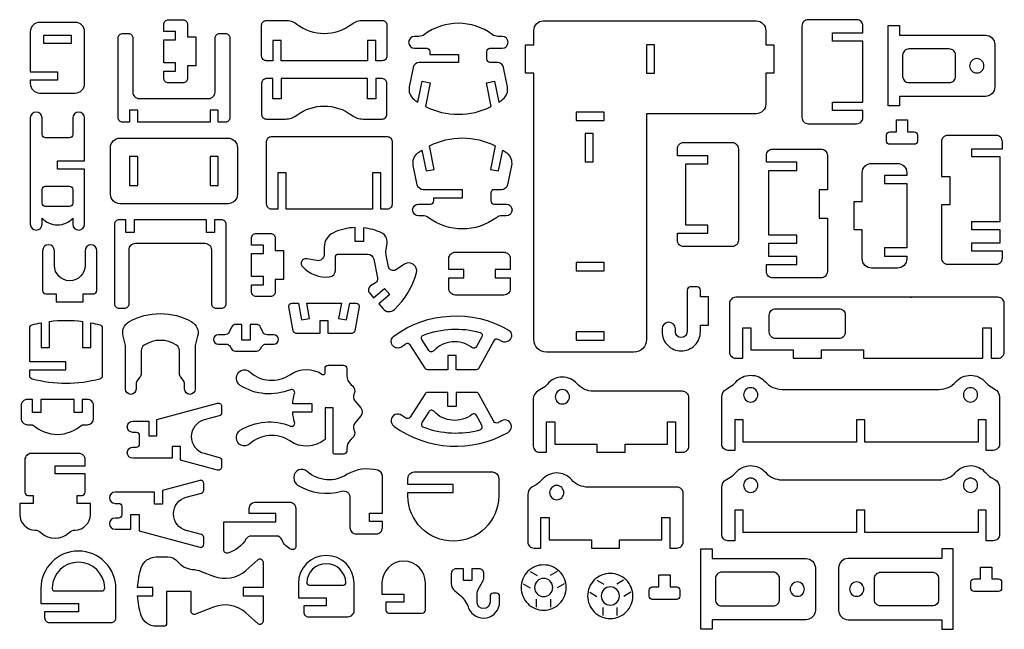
# Model space of a CAD drawing. Extents: x 541 to 904, y -282 to 172.
# Tile 1 of 2: x 542 to 903, y -282 to -58. Entities that reach past the tile are written whole.
import ezdxf

# ---------------------------------------------------------------- set-up
doc = ezdxf.new("R2010")
doc.units = 0
doc.header["$MEASUREMENT"] = 0
doc.layers.add('KONTUR', color=20, linetype='CONTINUOUS')

msp = doc.modelspace()

# ---------------------------------------------------------------- linework, layer by layer
at = {"layer": 'KONTUR'}
for points in [[(549.37, -85.31), (562.36, -85.31, 0.414214), (565.82, -81.85), (565.82, -62.87, 0.414214), (562.36, -59.41), (549.37, -59.41, 0.414214), (545.91, -62.87), (545.91, -77.59), (555.87, -77.59), (555.87, -80.59), (545.91, -80.59), (545.91, -81.85, 0.414214)], [(599.23, -74.25), (594.89, -74.25), (594.89, -65.79), (599.23, -65.79), (599.23, -62.79), (594.89, -62.79), (594.89, -60.2, -0.414214), (596.62, -58.47), (601.84, -58.47, -0.414214), (603.57, -60.2), (603.57, -64.68), (606.57, -64.68), (606.57, -75.37), (603.57, -75.37), (603.57, -79.85, -0.414214), (601.84, -81.58), (596.62, -81.58, -0.414214), (594.89, -79.85), (594.89, -77.25), (599.23, -77.25)], [(632.48, -58.67), (639.5, -58.67, -0.16263), (643.66, -60.06, 0.334097), (663.83, -60.06, -0.16263), (668, -58.67), (675.02, -58.67, -0.414214), (676.75, -60.4), (676.75, -71.75, -0.414214), (675.02, -73.48), (672.62, -73.48), (672.62, -66.08), (669.62, -66.08), (669.62, -73.48), (637.88, -73.48), (637.88, -66.08), (634.88, -66.08), (634.88, -73.48), (632.48, -73.48, -0.414214), (630.75, -71.75), (630.75, -60.4, -0.414214)], [(714.99, -90.26), (713.24, -81.61), (716.18, -81.01), (717.73, -88.67, 0.016944), (719.21, -87.61, 0.286808), (720.93, -83.03), (719.51, -75.99, 0.357001), (717.24, -74.14), (714.53, -74.14, -0.414214), (713.38, -72.99), (713.38, -70.02, -0.414214), (714.53, -68.87), (719.02, -68.87, 1), (719.02, -64.57), (717.46, -64.57, -0.161246), (715.39, -63.88, 0.331101), (690.46, -63.88, -0.161246), (688.4, -64.57), (686.84, -64.57, 1), (686.84, -68.87), (691.32, -68.87, -0.414214), (692.47, -70.02), (692.47, -71.14), (702.93, -71.14), (702.93, -74.14), (688.61, -74.14, 0.357001), (686.35, -75.99), (684.92, -83.03, 0.286808), (686.64, -87.61, 0.016944), (688.12, -88.67), (689.67, -81.01), (692.61, -81.61), (690.86, -90.26, 0.237707)], [(771.93, -175.75, -0.414214), (767.32, -180.36), (735.22, -180.36, -0.414214), (730.61, -175.75), (730.61, -78.07), (727.61, -78.07), (727.61, -67.7), (730.61, -67.7), (730.61, -62.34, -0.414214), (734.07, -58.88), (812.23, -58.88, -0.414214), (815.69, -62.34), (815.69, -67.7), (818.69, -67.7), (818.69, -78.07), (815.69, -78.07), (815.69, -89.44, -0.414214), (812.23, -92.9), (771.93, -92.9)], [(848.32, -88.72), (851.32, -88.72), (851.32, -66.29), (848.32, -66.29), (840.14, -66.29), (840.14, -63.29), (851.32, -63.29), (851.32, -60.74, 0.414214), (849.01, -58.43), (831.27, -58.43, 0.414214), (828.96, -60.74), (828.96, -94.27, 0.414214), (831.27, -96.58), (849.01, -96.58, 0.414214), (851.32, -94.27), (851.32, -91.72), (840.14, -91.72), (840.14, -88.72)], [(896.26, -86.54), (864.7, -86.54), (864.7, -90.06), (860.57, -90.06), (860.57, -60.58), (864.7, -60.58), (864.7, -64.1), (896.26, -64.1, -0.414214), (899.72, -67.56), (899.72, -83.07, -0.414214)], [(579.85, -95.99, -0.414214), (578.12, -94.26), (578.12, -65.23, -0.414214), (579.85, -63.49), (581.78, -63.49, -0.414214), (583.51, -65.23), (583.51, -85, 0.414214), (585.81, -87.31), (611.39, -87.31, 0.414214), (613.7, -85), (613.7, -65.23, -0.414214), (615.43, -63.49), (617.36, -63.49, -0.414214), (619.09, -65.23), (619.09, -94.26, -0.414214), (617.36, -95.99), (614.87, -95.99), (614.87, -91.65), (611.87, -91.65), (611.87, -95.99), (585.34, -95.99), (585.34, -91.65), (582.34, -91.65), (582.34, -95.99)], [(885.3, -79.21), (885.3, -71.43, 0.414214), (883, -69.13), (868.21, -69.13, 0.414214), (865.9, -71.43), (865.9, -79.21, 0.414214), (868.21, -81.51), (883, -81.51, 0.414214)], [(893.1, -72.7, 0.414214), (890.48, -75.32, 0.414214), (893.1, -77.94, 0.414214), (895.72, -75.32, 0.414214)], [(632.48, -94.86), (639.5, -94.86, 0.16263), (643.66, -93.47, -0.334097), (663.83, -93.47, 0.16263), (668, -94.86), (675.02, -94.86, 0.414214), (676.75, -93.13), (676.75, -81.78, 0.414214), (675.02, -80.05), (672.62, -80.05), (672.62, -87.46), (669.62, -87.46), (669.62, -80.05), (637.88, -80.05), (637.88, -87.46), (634.88, -87.46), (634.88, -80.05), (632.48, -80.05, 0.414214), (630.75, -81.78), (630.75, -93.13, 0.414214)], [(561.5, -94.46), (561.5, -100.56, -0.414214), (560.34, -101.71), (551.39, -101.71, -0.414214), (550.24, -100.56), (550.24, -94.46, 1), (545.91, -94.46), (545.91, -133.41, 1), (550.24, -133.41), (550.24, -131.25, 0.435619), (561.5, -131.25), (561.5, -133.41, 1), (565.82, -133.41), (565.82, -113.24), (555.87, -113.24), (555.87, -110.24), (565.82, -110.24), (565.82, -94.46, 1)], [(861.19, -99.52), (863.6, -99.52), (863.6, -95.13), (867.73, -95.13), (867.73, -99.52), (870.14, -99.52, -0.414214), (871.3, -100.68), (871.3, -102.96, -0.414214), (870.14, -104.12), (861.19, -104.12, -0.414214), (860.04, -102.96), (860.04, -100.68, -0.414214)], [(891.33, -135.44), (891.33, -132.44), (901.66, -132.44), (901.66, -108.73), (896.51, -108.73), (891.33, -108.73), (891.33, -105.73), (902.51, -105.73), (902.51, -103.18, 0.414214), (900.2, -100.88), (882.46, -100.88, 0.414214), (880.16, -103.18), (880.16, -115.9), (883.16, -115.9), (883.16, -126.26), (880.16, -126.26), (880.16, -145.82, 0.414214), (882.46, -148.12), (900.2, -148.12, 0.414214), (902.51, -145.82), (902.51, -143.27), (891.33, -143.27), (891.33, -140.27), (896.51, -140.27), (901.66, -140.27), (901.66, -135.44)], [(575.32, -105.33, -0.414214), (578.78, -101.86), (618.43, -101.86, -0.414214), (621.89, -105.33), (621.89, -122.43, -0.414214), (618.43, -125.89), (578.78, -125.89, -0.414214), (575.32, -122.43)], [(636.73, -114.58), (636.73, -127.88), (634.34, -127.88, -0.414214), (632.61, -126.15), (632.61, -103.02, -0.414214), (634.34, -101.29), (676.87, -101.29, -0.414214), (678.6, -103.02), (678.6, -126.15, -0.414214), (676.87, -127.88), (674.48, -127.88), (674.48, -114.58), (671.48, -114.58), (671.48, -127.88), (639.73, -127.88), (639.73, -114.58)], [(716.46, -104.66), (714.71, -113.31), (717.65, -113.9), (719.2, -106.25, -0.016944), (720.68, -107.3, -0.286808), (722.4, -111.88), (720.97, -118.92, -0.357001), (718.71, -120.77), (716, -120.77, 0.414214), (714.85, -121.93), (714.85, -124.89, 0.414214), (716, -126.05), (720.48, -126.05, -1), (720.48, -130.35), (718.92, -130.35, 0.161246), (716.86, -131.03, -0.331101), (691.93, -131.03, 0.161246), (689.86, -130.35), (688.3, -130.35, -1), (688.3, -126.05), (692.79, -126.05, 0.414214), (693.94, -124.89), (693.94, -123.77), (704.39, -123.77), (704.39, -120.77), (690.08, -120.77, -0.357001), (687.81, -118.92), (686.39, -111.88, -0.286808), (688.11, -107.3, -0.016944), (689.59, -106.25), (691.14, -113.9), (694.08, -113.31), (692.33, -104.66, -0.237707)], [(789.31, -133.75), (786.31, -133.75), (786.31, -111.32), (789.31, -111.32), (794.48, -111.32), (794.48, -108.32), (783.31, -108.32), (783.31, -105.77, -0.414214), (785.61, -103.46), (803.35, -103.46, -0.414214), (805.66, -105.77), (805.66, -139.3, -0.414214), (803.35, -141.61), (785.61, -141.61, -0.414214), (783.31, -139.3), (783.31, -136.75), (794.48, -136.75), (794.48, -133.75)], [(827.1, -140.41), (827.1, -137.41), (816.78, -137.41), (816.78, -113.71), (821.92, -113.71), (827.1, -113.71), (827.1, -110.71), (815.92, -110.71), (815.92, -108.16, -0.414214), (818.23, -105.85), (835.97, -105.85, -0.414214), (838.28, -108.16), (838.28, -120.87), (835.28, -120.87), (835.28, -131.24), (838.28, -131.24), (838.28, -150.79, -0.414214), (835.97, -153.1), (818.23, -153.1, -0.414214), (815.92, -150.79), (815.92, -148.24), (827.1, -148.24), (827.1, -145.24), (821.92, -145.24), (816.78, -145.24), (816.78, -140.41)], [(851.06, -114.58, -0.414214), (854.53, -111.12), (863.96, -111.12, -0.414214), (867.42, -114.58), (867.42, -115.52), (859.24, -115.52), (859.24, -118.52), (867.42, -118.52), (867.42, -142.14), (859.24, -142.14), (859.24, -145.14), (867.42, -145.14), (867.42, -146.08, -0.414214), (863.96, -149.54), (854.53, -149.54, -0.414214), (851.06, -146.08), (851.06, -135.51), (848.06, -135.51), (848.06, -125.15), (851.06, -125.15)], [(551.39, -126.87, -0.414214), (550.24, -125.71), (550.24, -120.68, -0.414214), (551.39, -119.53), (560.34, -119.53, -0.414214), (561.5, -120.68), (561.5, -125.71, -0.414214), (560.34, -126.87)], [(578.49, -131.76, 0.414214), (576.76, -133.49), (576.76, -162.52, 0.414214), (578.49, -164.25), (580.42, -164.25, 0.414214), (582.15, -162.52), (582.15, -142.74, -0.414214), (584.46, -140.43), (610.04, -140.43, -0.414214), (612.35, -142.74), (612.35, -162.52, 0.414214), (614.08, -164.25), (616, -164.25, 0.414214), (617.73, -162.52), (617.73, -133.49, 0.414214), (616, -131.76), (613.51, -131.76), (613.51, -136.44), (610.51, -136.44), (610.51, -131.76), (583.98, -131.76), (583.98, -136.44), (580.98, -136.44), (580.98, -131.76)], [(631.4, -152.62), (627.06, -152.62), (627.06, -144.16), (631.4, -144.16), (631.4, -141.16), (627.06, -141.16), (627.06, -138.56, -0.414214), (628.8, -136.83), (634.01, -136.83, -0.414214), (635.74, -138.56), (635.74, -143.04), (638.74, -143.04), (638.74, -153.73), (635.74, -153.73), (635.74, -158.21, -0.414214), (634.01, -159.94), (628.8, -159.94, -0.414214), (627.06, -158.21), (627.06, -155.62), (631.4, -155.62)], [(676.76, -140.2, 0.327736), (674.79, -136.6, 0.082502), (668.13, -134.74), (668.13, -139.8), (665.13, -139.8), (665.13, -134.63, 0.098873), (657.08, -136.53, 0.293434), (653.71, -141.78), (653.71, -144.5, -0.470319), (650.98, -146.77), (647.31, -146.07, 0.725517), (645.72, -148.96, 0.232505), (655.71, -152.74, 0.386628), (657.8, -150.44), (657.8, -145.53, -0.414214), (658.95, -144.37), (669.63, -144.37, -0.356602), (671.89, -146.22), (673.29, -153.11, -0.310333), (672.53, -154.91), (670.73, -156.06, 0.45464), (670.34, -158.63), (671.82, -160.38), (675.85, -156.96), (677.79, -159.25), (673.76, -162.66), (675.29, -164.47, 0.429009), (679.47, -164.7, 0.137809), (687.56, -151.28, 0.686905), (683.23, -148.08), (679.97, -150.16, -0.526329), (677.34, -149.05), (676.47, -144.75, -0.083534), (676.41, -142.83)], [(554.75, -148.52), (554.75, -143.14, 1), (550.42, -143.14), (550.42, -157.76, 0.414214), (551.58, -158.91), (555.4, -158.91), (555.4, -161.91), (565.35, -161.91), (565.35, -158.91), (569.18, -158.91, 0.414214), (570.33, -157.76), (570.33, -143.14, 1), (566.01, -143.14), (566.01, -148.52, -1)], [(719.64, -159.38), (701.76, -159.38, -0.414214), (699.45, -157.07), (699.45, -153.03), (704.96, -153.03), (704.96, -150.03), (699.45, -150.03), (699.45, -145.99, -0.414214), (701.76, -143.68), (719.64, -143.68, -0.414214), (721.95, -145.99), (721.95, -150.03), (716.45, -150.03), (716.45, -153.03), (721.95, -153.03), (721.95, -157.07, -0.414214)], [(782.52, -171.8, 1), (777.65, -171.8), (777.65, -172.85, 0.414214), (784.68, -179.88, 0.414214), (791.71, -172.85), (791.71, -170.4), (794.71, -170.4), (794.71, -160.04), (791.71, -160.04), (791.71, -157.59, 0.414214), (790.56, -156.44), (787.99, -156.44, 0.414214), (786.84, -157.59), (786.84, -172.85, -1), (782.52, -172.85)], [(664.97, -172.51, -0.361445), (663.84, -173.45), (655.17, -173.45), (655.17, -168.88), (652.17, -168.88), (652.17, -173.45), (643.49, -173.45, -0.361445), (642.36, -172.51), (640.73, -163.71, -0.469028), (641.86, -162.35), (644.25, -162.35), (645.4, -168.54), (648.34, -167.99), (647.3, -162.35), (660.03, -162.35), (658.99, -167.99), (661.94, -168.54), (663.09, -162.35), (665.47, -162.35, -0.469028), (666.6, -163.71)], [(825.73, -179.54), (825.73, -182.54), (836.1, -182.54), (836.1, -179.54), (851.58, -179.54), (851.58, -182.54), (880.7, -182.54), (895.34, -182.54), (895.34, -171.36), (898.34, -171.36), (898.34, -182.54), (900.89, -182.54, 0.414214), (903.19, -180.23), (903.19, -162.49, 0.414214), (900.89, -160.19), (804.7, -160.19, 0.414214), (802.39, -162.49), (802.39, -180.23, 0.414214), (804.7, -182.54), (807.25, -182.54), (807.25, -171.36), (810.25, -171.36), (810.25, -179.54)], [(842.54, -175.32), (819.29, -175.32, -0.414214), (816.98, -173.01), (816.98, -166.72, -0.414214), (819.29, -164.41), (842.54, -164.41, -0.414214), (844.85, -166.72), (844.85, -173.01, -0.414214)], [(545.69, -172.52), (545.69, -171.42, -0.339868), (546.55, -170.3, -0.017741), (549.89, -169.54), (549.89, -178.57), (552.89, -178.57), (552.89, -169.06, -0.063321), (565.08, -169.06), (565.08, -178.57), (568.08, -178.57), (568.08, -169.54, -0.017741), (571.42, -170.3, -0.339868), (572.28, -171.42), (572.28, -189.08, -0.339868), (571.42, -190.19, -0.130898), (546.55, -190.19, -0.339868), (545.69, -189.08), (545.69, -186.86), (558.99, -186.86), (558.99, -183.86), (545.69, -183.86)], [(582.1, -169.26, -0.267035), (605.13, -169.26, -0.33993), (607.29, -174.46), (606.38, -177.85), (606.38, -193.88, -1), (602.53, -193.88), (602.53, -192.09, 0.173888), (602.01, -190.62), (601.12, -189.55, -0.173888), (600.6, -188.08), (600.6, -179.68, 0.254451), (599.54, -177.75, 0.295226), (587.69, -177.75, 0.254451), (586.63, -179.68), (586.63, -188.08, -0.173888), (586.11, -189.55), (585.22, -190.62, 0.173888), (584.7, -192.09), (584.7, -193.88, -1), (580.85, -193.88), (580.85, -177.85), (579.94, -174.46, -0.33993)], [(679.28, -174.45, -0.296281), (721.16, -172.13, -1), (718.74, -176.35, 0.010719), (717.48, -175.66, 0.409028), (715.93, -176.13), (710.49, -186.19, -0.275451), (709.48, -186.79), (702.08, -186.79), (702.08, -181.58), (699.08, -181.58), (699.08, -186.79), (691.68, -186.79, -0.256138), (690.71, -186.26), (685.24, -177.69, 0.41701), (683.64, -177.34, 0.01351), (682.14, -178.37, -1)], [(619.22, -178.22), (619.7, -179.06, 0.267949), (621.2, -179.93), (628.89, -179.93, 0.267949), (630.38, -179.06), (630.87, -178.22, -0.267949), (632.37, -177.36), (635.25, -177.36, 1), (635.25, -173.97), (632.77, -173.97, -0.288239), (631.21, -172.99), (630.32, -171.14, 0.288239), (628.76, -170.16), (626.54, -170.16), (626.54, -175.94), (623.54, -175.94), (623.54, -170.16), (621.32, -170.16, 0.288239), (619.76, -171.14), (618.87, -172.99, -0.288239), (617.31, -173.97), (614.83, -173.97, 1), (614.83, -177.36), (617.72, -177.36, -0.267949)], [(710.85, -173.07, -0.483161), (711.56, -174.73), (709.63, -178.3, -0.46149), (707.92, -178.67, 0.387543), (693.9, -179.86, -0.491578), (692.08, -179.7), (689.56, -175.75, -0.476222), (690.13, -174.05, -0.158028)], [(661.99, -215.74), (661.99, -216.6, -0.414214), (660.84, -217.76), (657.6, -217.76, -0.414214), (657.02, -217.18), (657.02, -200.77), (654.02, -200.77), (654.02, -212.4, -0.33145), (641.12, -212.9, 0.343881), (626.38, -213.98, -0.650317), (621.56, -211.84), (621.56, -211.42, -0.258498), (622.92, -208.98, -0.242557), (641.32, -207.45, 0.631373), (642.87, -206.05, -0.05204), (642.16, -202.27), (649.32, -202.27), (649.32, -199.27), (642.16, -199.27, -0.05204), (642.87, -195.49, 0.631373), (641.32, -194.09, -0.242557), (622.92, -192.56, -0.258498), (621.56, -190.12), (621.56, -189.7, -0.650317), (626.38, -187.56, 0.343881), (641.12, -188.64, -0.303388), (653.13, -188.49, 0.595263), (654.02, -188.01), (654.02, -186.31, -0.414214), (655.17, -185.16), (660.84, -185.16, -0.414214), (661.99, -186.31), (661.99, -188.8, 0.222745), (663.65, -192.35), (664.11, -192.73, -0.341843), (664.72, -195.49), (664.63, -195.68, 0.29127), (664.94, -198.14), (667.15, -200.8, -0.360967), (667.15, -203.74), (664.94, -206.4, 0.29127), (664.63, -208.86), (664.72, -209.05, -0.341843), (664.11, -211.81), (663.65, -212.19, 0.222745)], [(753.77, -214.04), (753.77, -217.04), (764.14, -217.04), (764.14, -214.04), (779.61, -214.04), (779.61, -205.86), (782.61, -205.86), (782.61, -217.04), (785.16, -217.04, 0.414214), (787.47, -214.73), (787.47, -196.99, 0.414214), (785.16, -194.69), (752.56, -194.69, -0.215842), (746.49, -191.94, 0.457549), (735.58, -192.02, -0.085844), (733.47, -193.79), (732.16, -194.54, 0.267949), (730.43, -197.54), (730.43, -214.73, 0.414214), (732.74, -217.04), (735.29, -217.04), (735.29, -205.86), (738.29, -205.86), (738.29, -214.04)], [(801.83, -216.35, -0.414214), (799.52, -214.05), (799.52, -196.85, -0.267949), (801.25, -193.86), (802.56, -193.1, 0.085844), (804.67, -191.34, -0.457549), (815.58, -191.25, 0.215842), (821.65, -194), (879.31, -194, 0.215842), (885.38, -191.25, -0.457549), (896.28, -191.34, 0.085844), (898.4, -193.1), (899.7, -193.86, -0.267949), (901.43, -196.85), (901.43, -214.05, -0.414214), (899.13, -216.35), (896.58, -216.35), (896.58, -205.18), (893.58, -205.18), (893.58, -213.35), (851.98, -213.35), (851.98, -205.18), (848.98, -205.18), (848.98, -213.35), (807.38, -213.35), (807.38, -205.18), (804.38, -205.18), (804.38, -216.35)], [(741.07, -194.07, 0.414214), (738.45, -196.69, 0.414214), (741.07, -199.31, 0.414214), (743.69, -196.69, 0.414214)], [(810.16, -193.39, 0.414214), (807.54, -196.01, 0.414214), (810.16, -198.62, 0.414214), (812.78, -196.01, 0.414214)], [(890.79, -193.39, 0.414214), (888.18, -196.01, 0.414214), (890.79, -198.62, 0.414214), (893.41, -196.01, 0.414214)], [(544.87, -206.93), (546.76, -206.93, 0.389467), (564.95, -206.93), (566.84, -206.93, 0.414214), (569.15, -204.63), (569.15, -199.99, 0.414214), (566.84, -197.68), (564.95, -197.68), (564.95, -202.43), (561.95, -202.43), (561.95, -197.68), (549.76, -197.68), (549.76, -202.43), (546.76, -202.43), (546.76, -197.68), (544.87, -197.68, 0.414214), (542.56, -199.99), (542.56, -204.63, 0.414214)], [(679.28, -207.43, 0.296281), (721.16, -209.75, 1), (718.74, -205.53, -0.010719), (717.48, -206.22, -0.409028), (715.93, -205.75), (710.49, -195.69, 0.275451), (709.48, -195.09), (702.08, -195.09), (702.08, -200.3), (699.08, -200.3), (699.08, -195.09), (691.68, -195.09, 0.256138), (690.71, -195.62), (685.24, -204.19, -0.41701), (683.64, -204.54, -0.01351), (682.14, -203.51, 1)], [(589.36, -205.66), (589.36, -211.05), (592.36, -211.05), (592.36, -205.02), (614.62, -199.05, -0.493145), (616.08, -200.17), (616.08, -202.57, -0.339454), (615.22, -203.69), (609.68, -205.17, 0.767327), (609.68, -217.43), (615.22, -218.92, -0.339454), (616.08, -220.03), (616.08, -222.44, -0.493145), (614.62, -223.56), (600.98, -219.9), (600.98, -214.87), (597.98, -214.87), (597.98, -219.26), (583.55, -219.26, -1), (583.55, -215.14), (584.85, -215.14, 0.414214), (586, -213.99), (586, -210.93, 0.414214), (584.85, -209.77), (583.55, -209.77, -1), (583.55, -205.66)], [(710.85, -208.81, 0.483161), (711.56, -207.15), (709.63, -203.58, 0.46149), (707.92, -203.21, -0.387543), (693.9, -202.02, 0.491578), (692.08, -202.18), (689.56, -206.12, 0.476222), (690.13, -207.82, 0.158028)], [(549.81, -246.5, 0.390295), (560.16, -246.5, -0.179271), (562.38, -245.58, 0.404093), (567.95, -239.82), (567.95, -235.84), (563.06, -235.84), (563.06, -232.84), (564.9, -232.84, 0.414214), (566.06, -231.69), (566.06, -224.98), (554.98, -224.98), (554.98, -221.98), (566.06, -221.98), (566.06, -219.81, 0.414214), (563.75, -217.51), (546.22, -217.51, 0.414214), (543.91, -219.81), (543.91, -231.69, 0.414214), (545.06, -232.84), (546.91, -232.84), (546.91, -235.84), (542.02, -235.84), (542.02, -239.82, 0.404093), (547.58, -245.58, -0.179271)], [(672.78, -247.01, 0.414214), (675.08, -244.7), (675.08, -242.39), (670.38, -242.39), (670.38, -239.39), (675.08, -239.39), (675.08, -225.87, 0.342082), (673.35, -223.63, 0.194861), (662.18, -225.12, -0.343881), (647.45, -224.04, 0.650317), (642.63, -226.18), (642.63, -226.6, 0.258498), (643.98, -229.05, 0.212615), (660.22, -231.33, -0.498511), (663.16, -233.55), (663.16, -244.7, 0.414214), (665.47, -247.01)], [(801.83, -249.5, -0.414214), (799.52, -247.19), (799.52, -230, -0.267949), (801.25, -227), (802.56, -226.25, 0.085844), (804.67, -224.48, -0.457549), (815.58, -224.4, 0.215842), (821.65, -227.15), (879.31, -227.15, 0.215842), (885.38, -224.4, -0.457549), (896.28, -224.48, 0.085844), (898.4, -226.25), (899.7, -227, -0.267949), (901.43, -230), (901.43, -247.19, -0.414214), (899.13, -249.5), (896.58, -249.5), (896.58, -238.32), (893.58, -238.32), (893.58, -246.5), (851.98, -246.5), (851.98, -238.32), (848.98, -238.32), (848.98, -246.5), (807.38, -246.5), (807.38, -238.32), (804.38, -238.32), (804.38, -249.5)], [(582.82, -245.27), (582.82, -239.87), (585.82, -239.87), (585.82, -245.91), (608.08, -251.87, 0.493145), (609.53, -250.76), (609.53, -248.35, 0.339454), (608.68, -247.24), (603.14, -245.75, -0.767327), (603.14, -233.49), (608.68, -232.01, 0.339454), (609.53, -230.89), (609.53, -228.48, 0.493145), (608.08, -227.37), (594.43, -231.03), (594.43, -236.05), (591.43, -236.05), (591.43, -231.67), (577.01, -231.67, 1), (577.01, -235.78), (578.31, -235.78, -0.414214), (579.46, -236.94), (579.46, -240, -0.414214), (578.31, -241.15), (577.01, -241.15, 1), (577.01, -245.27)], [(701.08, -231.83), (701.08, -228.83), (684.43, -228.83), (684.43, -226.58, -0.414214), (686.74, -224.27), (715.42, -224.27, -0.414214), (717.72, -226.58), (717.72, -233.02, -1), (684.43, -233.02), (684.43, -231.83)], [(751.71, -249.19), (751.71, -252.19), (762.08, -252.19), (762.08, -249.19), (777.55, -249.19), (777.55, -241.02), (780.55, -241.02), (780.55, -252.19), (783.1, -252.19, 0.414214), (785.41, -249.89), (785.41, -232.15, 0.414214), (783.1, -229.84), (750.5, -229.84, -0.215842), (744.43, -227.09, 0.457549), (733.53, -227.18, -0.085844), (731.41, -228.94), (730.1, -229.7, 0.267949), (728.37, -232.69), (728.37, -249.89, 0.414214), (730.68, -252.19), (733.23, -252.19), (733.23, -241.02), (736.23, -241.02), (736.23, -249.19)], [(810.16, -226.53, 0.414214), (807.54, -229.15, 0.414214), (810.16, -231.77, 0.414214), (812.78, -229.15, 0.414214)], [(890.79, -226.53, 0.414214), (888.18, -229.15, 0.414214), (890.79, -231.77, 0.414214), (893.41, -229.15, 0.414214)], [(739.01, -229.23, 0.414214), (736.39, -231.85, 0.414214), (739.01, -234.46, 0.414214), (741.63, -231.85, 0.414214)], [(643.29, -251.61, -0.523785), (641.74, -252.69, -0.215477), (638.27, -249.24, 0.311559), (636.11, -247.75), (627.01, -247.75, 0.26463), (625.03, -248.88, -0.192172), (618.37, -253.99, -0.49737), (616.9, -252.88), (616.9, -242.54), (636.03, -242.54), (636.03, -239.54), (626.25, -239.54), (626.25, -237.59, -0.414214), (628.56, -235.29), (640.99, -235.29, -0.414214), (643.29, -237.59)], [(830.42, -278.43), (796.02, -278.43), (796.02, -281.96), (791.89, -281.96), (791.89, -252.48), (796.02, -252.48), (796.02, -256), (830.42, -256, -0.414214), (833.88, -259.46), (833.88, -274.97, -0.414214)], [(845.89, -278.43), (880.29, -278.43), (880.29, -281.96), (884.42, -281.96), (884.42, -252.48), (880.29, -252.48), (880.29, -256), (845.89, -256, 0.414214), (842.42, -259.46), (842.42, -274.97, 0.414214)], [(551.17, -277.78, 0.414214), (552.9, -279.51), (575.58, -279.51, 0.414214), (577.31, -277.78), (577.31, -267.02, 1), (549.78, -267.02), (549.78, -272.5), (563.55, -272.5), (563.55, -275.5), (551.17, -275.5)], [(631.3, -266.65), (624.04, -266.65), (624.04, -269.65), (631.3, -269.65), (631.3, -279.01, -0.647905), (629.38, -279.87), (625.01, -275.96, 0.282198), (613.13, -273.82), (606.49, -276.41, -0.527677), (604.91, -275.33), (604.91, -268.15), (595.91, -268.15), (595.91, -279.71, -0.414214), (594.76, -280.87), (592.1, -280.87, -0.324633), (586.61, -276.88, -0.065576), (585.26, -269.65), (590.8, -269.65), (590.8, -266.65), (585.26, -266.65, -0.065576), (586.61, -259.42, -0.324633), (592.1, -255.44), (596.4, -255.44, -0.228179), (600.01, -257.17, 0.208491), (605.31, -259.98, -0.074187), (608.63, -260.73), (613.13, -262.49, 0.282198), (625.01, -260.34), (629.38, -256.44, -0.647905), (631.3, -257.3)], [(644.25, -270.36), (654.48, -270.36), (654.48, -273.36), (646.19, -273.36), (646.19, -275.64, 0.414214), (647.92, -277.37), (662.4, -277.37, 0.414214), (664.71, -275.06), (664.71, -265.11, 1), (644.25, -265.11)], [(553.88, -266.71, 0.4236), (555.03, -267.9), (572.06, -267.9, 0.4236), (573.21, -266.71, 0.968558)], [(647.29, -264.88, 0.4236), (648.15, -265.76), (660.8, -265.76, 0.4236), (661.66, -264.88, 0.968558)], [(674.91, -269.05), (682.87, -269.05), (682.87, -272.05), (676.33, -272.05), (676.33, -274.91, 0.414214), (677.48, -276.06), (689.68, -276.06, 0.414214), (690.84, -274.91), (690.84, -264.96, 1), (674.91, -264.96)], [(706.53, -273.74), (706.7, -274.16, 0.825341), (718.06, -271.97), (718.06, -269.9, 0.414214), (716.91, -268.74), (715.71, -268.74, 0.414214), (714.56, -269.9), (714.56, -271.97, -1), (709.78, -271.97), (709.78, -269.05, -0.131652), (710.25, -267.32), (711.83, -264.57, 0.131652), (712.3, -262.84), (712.3, -261.54, 0.414214), (710.57, -259.81), (707.81, -259.81), (707.81, -264.03), (704.81, -264.03), (704.81, -259.81), (702.06, -259.81, 0.414214), (700.33, -261.54), (700.33, -265.12, 0.220517), (701.55, -267.76), (703.28, -269.23, -0.122252)], [(734.22, -258.34, 0.414214), (725.92, -266.64, 0.414214), (734.22, -274.93, 0.414214), (742.51, -266.64, 0.414214)], [(892.1, -263.51), (894.52, -263.51), (894.52, -259.12), (898.64, -259.12), (898.64, -263.51), (901.06, -263.51, -0.414214), (902.21, -264.67), (902.21, -266.96, -0.414214), (901.06, -268.11), (892.1, -268.11, -0.414214), (890.95, -266.96), (890.95, -264.67, -0.414214)], [(734.22, -263.3, 0.414214), (730.88, -266.64, 0.414214), (734.22, -269.98, 0.414214), (737.55, -266.64, 0.414214)], [(758.65, -261.45, 0.414214), (750.35, -269.74, 0.414214), (758.65, -278.04, 0.414214), (766.94, -269.74, 0.414214)], [(774.06, -266.41), (776.48, -266.41), (776.48, -262.01), (780.6, -262.01), (780.6, -266.41), (783.02, -266.41, -0.414214), (784.17, -267.56), (784.17, -269.85, -0.414214), (783.02, -271), (774.06, -271, -0.414214), (772.91, -269.85), (772.91, -267.56, -0.414214)], [(820.72, -271.1), (820.72, -263.33, 0.414214), (818.42, -261.02), (799.52, -261.02, 0.414214), (797.22, -263.33), (797.22, -271.1, 0.414214), (799.52, -273.41), (818.42, -273.41, 0.414214)], [(855.58, -271.1), (855.58, -263.33, -0.414214), (857.89, -261.02), (876.78, -261.02, -0.414214), (879.09, -263.33), (879.09, -271.1, -0.414214), (876.78, -273.41), (857.89, -273.41, -0.414214)], [(758.65, -266.41, 0.414214), (755.31, -269.74, 0.414214), (758.65, -273.08, 0.414214), (761.99, -269.74, 0.414214)], [(827.26, -264.6, 0.414214), (824.64, -267.22, 0.414214), (827.26, -269.84, 0.414214), (829.88, -267.22, 0.414214)], [(849.04, -264.6, 0.414214), (846.43, -267.22, 0.414214), (849.04, -269.84, 0.414214), (851.66, -267.22, 0.414214)]]:
    msp.add_lwpolyline(points, format="xyb", close=True, dxfattribs=at)
for points in [[(550.89, -64.13), (560.84, -64.13), (560.84, -67.13), (550.89, -67.13)], [(771.93, -67.7), (771.93, -78.07), (774.93, -78.07), (774.93, -67.7)], [(746.09, -95.33), (756.45, -95.33), (756.45, -92.33), (746.09, -92.33)], [(749.4, -100.18), (749.4, -110.55), (752.4, -110.55), (752.4, -100.18)], [(585.34, -108.54), (582.34, -108.54), (582.34, -119.22), (585.34, -119.22)], [(614.87, -108.54), (611.87, -108.54), (611.87, -119.22), (614.87, -119.22)], [(746.09, -150.47), (756.45, -150.47), (756.45, -147.47), (746.09, -147.47)], [(746.09, -175.91), (756.45, -175.91), (756.45, -172.91), (746.09, -172.91)]]:
    msp.add_lwpolyline(points, close=True, dxfattribs=at)
for points in [[(868.64, -160.17, 0.014798), (869.12, -160.19)], [(600.6, -179.68, 0.254451), (599.54, -177.75)]]:
    msp.add_lwpolyline(points, format="xyb", dxfattribs=at)
for points in [[(729.31, -260.82), (731.86, -262.29)], [(739.13, -260.82), (736.57, -262.29)], [(726.72, -265.3), (729.28, -266.77)], [(741.71, -265.3), (739.16, -266.77)], [(753.74, -263.92), (756.29, -265.4)], [(763.56, -263.92), (761, -265.4)], [(731.63, -273.8), (731.63, -270.85)], [(736.8, -273.8), (736.8, -270.85)], [(751.15, -268.4), (753.71, -269.88)], [(766.15, -268.4), (763.59, -269.88)], [(756.06, -276.91), (756.06, -273.96)], [(761.23, -276.91), (761.23, -273.96)]]:
    msp.add_lwpolyline(points, dxfattribs=at)

doc.saveas('drawing.dxf')
